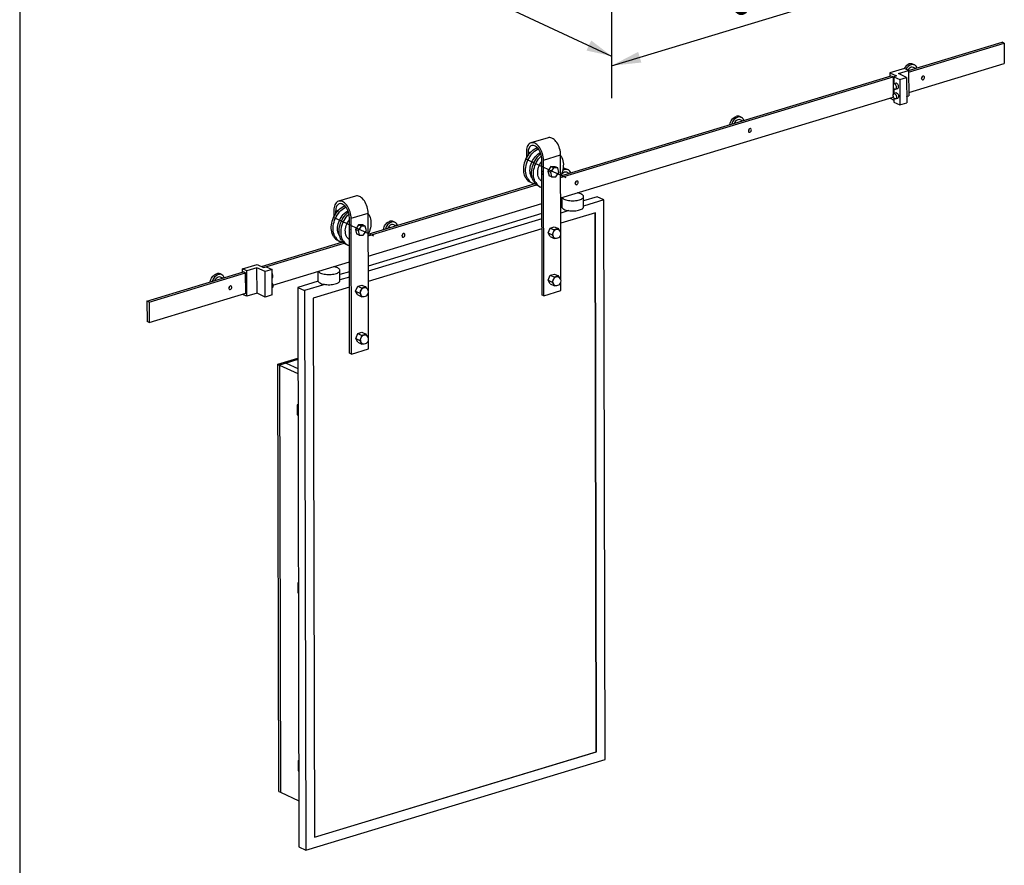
# Model space of a CAD drawing. Header units: millimetres. Extents: x 3 to 415, y 5 to 292.
# Tile 2 of 7: x 3 to 93, y 67 to 144. Entities that reach past the tile are written whole.
import ezdxf

# ---------------------------------------------------------------- set-up
doc = ezdxf.new("R2010")
doc.units = ezdxf.units.MM
doc.linetypes.add('CENTERX2', pattern=[20.32, 12.7, -2.54, 2.54, -2.54])
doc.layers.add('FORMAT', color=179, linetype='Continuous')
doc.styles.add('SLDTEXTSTYLE0', font='TXT', dxfattribs={"width": 0.75})
doc.dimstyles.new('SLDDIMSTYLE0', dxfattribs={"dimtxt": 3.5, "dimasz": 3.302, "dimexe": 0, "dimexo": 0.0625, "dimgap": 0.875, "dimtad": 1, "dimlfac": 20, "dimrnd": 1e-09, "dimzin": 12, "dimdsep": 46, "dimtxsty": 'SLDTEXTSTYLE0', "dimsah": 1, "dimcen": 0.09, "dimadec": 0, "dimazin": 3, "dimtfac": 1, "dimtdec": 0, "dimtofl": 0, "dimtmove": 0, "dimatfit": 3, "dimfxl": 0, "dimfrac": 2, "dimtolj": 1, "dimtzin": 12, "dimarcsym": 0})

# ---------------------------------------------------------------- blocks, each defined once
blk = doc.blocks.new('_D_1')
at = {"layer": 'FORMAT'}
for p, q in [((41.746, 158.471), (41.777, 144.919)), ((56.919, 151.41), (56.95, 137.858)), ((41.77, 147.863), (56.943, 140.802))]:
    blk.add_line(p, q, dxfattribs=at)
for points in [[(41.77, 147.863), (43.622, 146.441), (44.05, 147.362)], [(56.943, 140.802), (55.091, 142.224), (54.663, 141.303)]]:
    blk.add_solid(points, dxfattribs=at)
at = {"layer": 'FORMAT', "insert": (47.448, 150.197), "char_height": 3.5, "attachment_point": 1, "rotation": 335.04311, "style": 'SLDTEXTSTYLE0'}
blk.add_mtext('485', dxfattribs=at)
blk = doc.blocks.new('_D_2')
at = {"layer": 'FORMAT'}
for p, q in [((84.026, 159.613), (84.059, 145.178)), ((56.919, 151.41), (56.952, 136.975)), ((56.945, 139.918), (84.053, 148.121))]:
    blk.add_line(p, q, dxfattribs=at)
for points in [[(84.053, 148.121), (81.33, 147.828), (81.624, 146.856)], [(56.945, 139.918), (59.668, 140.211), (59.374, 141.184)]]:
    blk.add_solid(points, dxfattribs=at)
at = {"layer": 'FORMAT', "insert": (66.965, 147.664), "char_height": 3.5, "attachment_point": 1, "rotation": 16.8368, "style": 'SLDTEXTSTYLE0'}
blk.add_mtext('695', dxfattribs=at)

msp = doc.modelspace()

# ---------------------------------------------------------------- linework, layer by layer
at = {"color": 7, "linetype": 'Continuous', "lineweight": 25}
for p, q in [((84.04587, 139.4789), (92.57962, 142.06137)), ((84.0462, 139.33484), (92.76733, 141.97402)), ((92.76733, 141.97402), (92.57962, 142.06137)), ((92.76733, 141.97402), (92.77155, 140.11985)), ((84.05042, 137.48067), (92.77155, 140.11985)), ((83.67043, 139.66929), (82.3443, 139.26798)), ((82.3443, 139.26798), (82.9387, 138.99135)), ((82.3443, 139.26798), (82.34499, 138.96418)), ((83.10975, 139.2113), (84.04584, 139.49458)), ((83.86057, 138.86188), (83.10975, 139.2113)), ((84.04584, 139.49458), (83.67043, 139.66929)), ((84.04584, 139.49458), (84.05111, 137.17687)), ((84.58025, 139.99387), (84.42383, 140.06667)), ((84.68117, 139.67116), (84.47477, 139.76721)), ((52.30557, 129.72953), (82.62639, 138.90518)), ((52.30693, 129.8741), (82.43868, 138.99253)), ((82.43868, 138.99253), (82.62639, 138.90518)), ((82.62639, 138.90518), (82.62808, 138.15929)), ((82.9387, 138.99135), (82.70468, 138.92053)), ((82.70468, 138.92053), (83.23652, 138.67302)), ((82.70468, 138.92053), (82.70619, 138.25898)), ((82.89982, 138.31757), (82.7048, 138.25856)), ((83.23652, 138.67302), (83.86057, 138.86188)), ((83.23652, 138.67302), (83.24179, 136.35532)), ((83.86057, 138.86188), (83.86584, 136.54417)), ((82.62841, 138.01792), (82.63009, 137.27856)), ((82.90182, 137.43685), (82.70681, 137.37783)), ((82.70713, 137.84526), (82.70819, 137.37825)), ((82.84963, 137.77999), (83.04464, 137.83901)), ((52.30978, 127.87536), (82.63061, 137.05101)), ((82.34954, 136.96596), (82.34957, 136.95028)), ((82.34957, 136.95028), (82.70954, 136.78275)), ((82.63041, 137.13719), (82.63061, 137.05101)), ((82.70913, 136.96453), (82.70995, 136.60283)), ((82.70995, 136.60283), (83.24179, 136.35532)), ((82.85163, 136.89926), (83.04665, 136.95828)), ((83.24179, 136.35532), (83.86584, 136.54417)), ((83.86453, 137.12041), (84.05111, 137.17687)), ((68.78379, 135.21356), (68.62737, 135.28636)), ((68.88471, 134.89085), (68.6783, 134.98691)), ((51.1567, 133.35754), (49.59655, 132.88541)), ((49.1765, 132.05298), (49.17782, 131.47627)), ((49.33293, 131.98018), (49.33346, 131.74305)), ((50.61244, 119.02125), (50.5843, 131.3978)), ((50.74072, 131.32501), (52.30086, 131.79713)), ((50.76886, 118.94845), (50.74072, 131.32501)), ((52.31694, 124.72863), (52.30086, 131.79713)), ((51.42262, 130.7273), (51.14687, 130.31668)), ((51.3815, 130.20749), (51.14687, 130.31668)), ((51.14687, 130.31668), (51.24789, 129.89889)), ((51.65726, 130.6181), (51.3815, 130.20749)), ((51.65726, 130.6181), (51.42262, 130.7273)), ((51.79939, 130.72012), (51.42262, 130.7273)), ((52.03402, 130.61093), (51.65726, 130.6181)), ((52.03402, 130.61093), (51.79939, 130.72012)), ((52.13503, 130.19314), (52.03402, 130.61093)), ((52.98732, 130.43326), (52.8309, 130.50605)), ((51.48252, 129.7897), (51.24789, 129.89889)), ((51.3815, 130.20749), (51.48252, 129.7897)), ((51.48252, 129.7897), (51.85928, 129.78252)), ((51.85928, 129.78252), (52.13503, 130.19314)), ((53.08824, 130.11054), (52.88184, 130.2066)), ((34.75394, 124.41807), (50.10508, 129.06362)), ((34.75531, 124.56265), (49.9858, 129.17168)), ((49.55806, 129.29404), (49.72936, 129.21432)), ((50.27693, 128.95948), (50.44823, 128.87976)), ((33.60507, 128.04608), (32.04492, 127.57396)), ((52.40217, 127.90332), (52.40408, 127.06195)), ((54.40407, 127.0665), (54.40197, 127.99358)), ((55.62647, 127.97703), (54.40285, 127.60673)), ((56.25216, 127.68584), (54.40394, 127.12653)), ((56.25216, 127.68584), (55.62647, 127.97703)), ((56.36811, 76.69629), (56.25216, 127.68584)), ((31.62488, 126.74152), (31.62619, 126.16482)), ((31.7813, 126.66873), (31.78184, 126.4316)), ((34.75815, 122.56391), (50.59349, 127.35598)), ((52.41567, 127.00538), (52.31183, 126.97395)), ((53.04136, 126.71419), (52.31292, 126.49375)), ((33.06082, 113.70979), (33.03267, 126.08635)), ((33.18909, 126.01355), (34.74923, 126.48568)), ((33.21724, 113.637), (33.18909, 126.01355)), ((34.76531, 119.41718), (34.74923, 126.48568)), ((50.59554, 126.45457), (34.7602, 121.6625)), ((50.59663, 125.97437), (34.7613, 121.1823)), ((55.47419, 126.52269), (52.31503, 125.56667)), ((55.55465, 77.40186), (55.44296, 126.51324)), ((55.58593, 77.3873), (55.47419, 126.52269)), ((33.871, 125.41584), (33.59524, 125.00523)), ((33.82988, 124.89603), (33.59524, 125.00523)), ((33.59524, 125.00523), (33.69626, 124.58744)), ((34.10563, 125.30665), (33.82988, 124.89603)), ((33.82988, 124.89603), (33.93089, 124.47824)), ((34.10563, 125.30665), (33.871, 125.41584)), ((34.24776, 125.40867), (33.871, 125.41584)), ((34.48239, 125.29947), (34.10563, 125.30665)), ((34.48239, 125.29947), (34.24776, 125.40867)), ((34.30765, 124.47107), (34.58341, 124.88169)), ((34.58341, 124.88169), (34.48239, 125.29947)), ((50.59874, 125.04729), (34.7634, 120.25521)), ((37.19086, 125.65295), (37.03443, 125.72574)), ((37.29178, 125.33023), (37.08537, 125.42629)), ((51.15336, 124.67752), (51.34388, 125.12945)), ((51.34388, 125.12945), (51.72669, 125.2453)), ((51.34388, 125.12945), (51.71929, 124.95474)), ((51.71929, 124.95474), (51.52877, 124.5028)), ((52.10211, 125.07059), (51.71929, 124.95474)), ((51.72669, 125.2453), (52.10211, 125.07059)), ((52.17227, 124.94797), (52.10211, 125.07059)), ((32.00643, 123.98259), (32.17773, 123.90286)), ((33.93089, 124.47824), (33.69626, 124.58744)), ((33.93089, 124.47824), (34.30765, 124.47107)), ((51.15336, 124.67752), (51.52877, 124.5028)), ((51.34567, 124.34143), (51.15336, 124.67752)), ((51.34567, 124.34143), (51.72108, 124.16672)), ((51.52877, 124.5028), (51.72108, 124.16672)), ((51.72108, 124.16672), (51.84445, 124.20405)), ((52.32674, 120.4177), (52.31743, 124.51052)), ((25.01479, 121.61498), (32.43417, 123.86023)), ((25.20249, 121.52763), (32.55345, 123.75216)), ((32.7253, 123.64803), (32.8966, 123.56831)), ((23.29282, 121.39789), (24.61895, 121.7992)), ((23.66824, 121.22318), (23.29282, 121.39789)), ((23.29352, 121.09409), (23.29282, 121.39789)), ((24.60432, 121.50646), (23.66824, 121.22318)), ((25.35515, 121.15703), (24.60432, 121.50646)), ((24.60959, 119.18875), (24.60432, 121.50646)), ((24.61895, 121.7992), (25.21335, 121.52257)), ((25.21335, 121.52257), (25.44737, 121.59339)), ((25.9792, 121.34588), (25.35515, 121.15703)), ((25.44737, 121.59339), (25.9792, 121.34588)), ((25.98447, 119.02818), (25.9792, 121.34588)), ((26.06054, 119.93185), (33.04186, 122.04452)), ((32.17201, 120.33865), (32.1699, 121.26574)), ((14.57239, 118.45492), (23.3872, 121.12245)), ((14.76009, 118.36756), (23.57491, 121.03509)), ((21.39439, 120.87264), (21.23797, 120.94544)), ((21.49531, 120.54992), (21.28891, 120.64598)), ((23.57491, 121.03509), (23.3872, 121.12245)), ((23.57913, 119.18092), (23.57491, 121.03509)), ((23.67351, 118.90547), (23.66824, 121.22318)), ((25.36042, 118.83932), (25.35515, 121.15703)), ((25.98097, 120.57046), (25.98235, 120.57088)), ((30.1701, 121.17548), (30.17202, 120.33411)), ((33.04391, 121.14312), (32.17078, 120.87889)), ((33.045, 120.66292), (32.17188, 120.39869)), ((51.16317, 120.36658), (51.35368, 120.81852)), ((51.16317, 120.36658), (51.53858, 120.19187)), ((51.35547, 120.0305), (51.16317, 120.36658)), ((51.35368, 120.81852), (51.7365, 120.93437)), ((51.35368, 120.81852), (51.72909, 120.6438)), ((51.72909, 120.6438), (51.53858, 120.19187)), ((52.11191, 120.75965), (51.72909, 120.6438)), ((51.7365, 120.93437), (52.11191, 120.75965)), ((52.18207, 120.63703), (52.11191, 120.75965)), ((25.98297, 119.68973), (25.98435, 119.69015)), ((30.18361, 120.27754), (28.32394, 119.71477)), ((28.32394, 119.71477), (28.94962, 119.42358)), ((28.32394, 119.71477), (28.4399, 68.72521)), ((30.8093, 119.98635), (28.94962, 119.42358)), ((33.04711, 119.73583), (29.7318, 118.73256)), ((33.60173, 119.36606), (33.79225, 119.818)), ((33.79225, 119.818), (34.17507, 119.93385)), ((33.79225, 119.818), (34.16766, 119.64329)), ((34.16766, 119.64329), (33.97715, 119.19135)), ((34.55048, 119.75913), (34.16766, 119.64329)), ((34.17507, 119.93385), (34.55048, 119.75913)), ((34.62064, 119.63651), (34.55048, 119.75913)), ((51.35547, 120.0305), (51.73088, 119.85578)), ((51.53858, 120.19187), (51.73088, 119.85578)), ((51.73088, 119.85578), (51.85426, 119.89312)), ((52.32901, 119.42058), (52.32724, 120.19958)), ((14.76431, 116.51339), (23.57913, 119.18092)), ((23.2981, 119.08019), (23.29806, 119.09587)), ((23.67351, 118.90547), (23.2981, 119.08019)), ((24.60959, 119.18875), (23.67351, 118.90547)), ((25.36042, 118.83932), (24.60959, 119.18875)), ((25.98447, 119.02818), (25.36042, 118.83932)), ((28.94962, 119.42358), (29.06558, 68.43402)), ((29.7318, 118.73256), (29.84355, 69.59717)), ((33.60173, 119.36606), (33.97715, 119.19135)), ((33.79404, 119.02998), (33.60173, 119.36606)), ((33.79404, 119.02998), (34.16945, 118.85526)), ((33.97715, 119.19135), (34.16945, 118.85526)), ((34.16945, 118.85526), (34.29283, 118.8926)), ((34.77511, 115.10624), (34.76581, 119.19906)), ((50.76886, 118.94845), (50.61244, 119.02125)), ((50.76886, 118.94845), (52.32901, 119.42058)), ((14.76009, 118.36756), (14.57239, 118.45492)), ((14.57239, 118.45492), (14.5766, 116.60075)), ((14.76009, 118.36756), (14.76431, 116.51339)), ((14.76431, 116.51339), (14.5766, 116.60075)), ((33.61154, 115.05513), (33.80205, 115.50706)), ((33.61154, 115.05513), (33.98695, 114.88042)), ((33.80384, 114.71904), (33.61154, 115.05513)), ((33.80205, 115.50706), (34.18487, 115.62291)), ((33.80205, 115.50706), (34.17746, 115.33235)), ((34.17746, 115.33235), (33.98695, 114.88042)), ((34.56028, 115.4482), (34.17746, 115.33235)), ((34.18487, 115.62291), (34.56028, 115.4482)), ((34.63044, 115.32558), (34.56028, 115.4482)), ((33.21724, 113.637), (34.77738, 114.10913)), ((33.80384, 114.71904), (34.17926, 114.54433)), ((33.98695, 114.88042), (34.17926, 114.54433)), ((34.17926, 114.54433), (34.30263, 114.58167)), ((34.77738, 114.10913), (34.77561, 114.88813)), ((26.51764, 112.7104), (28.33861, 113.26146)), ((33.21724, 113.637), (33.06082, 113.70979)), ((26.51764, 112.7104), (26.67406, 112.6376)), ((26.60619, 73.77292), (26.51764, 112.7104)), ((28.33889, 113.1414), (26.67406, 112.6376)), ((27.25912, 112.81465), (26.67406, 112.6376)), ((26.67406, 112.6376), (26.76261, 73.70012)), ((26.67406, 112.6376), (28.3418, 111.86145)), ((28.33889, 113.1414), (27.25912, 112.81465)), ((27.25912, 112.81465), (28.34077, 112.31125)), ((28.34821, 109.0396), (28.28401, 109.02017)), ((28.28401, 109.02017), (28.28612, 108.09309)), ((28.34833, 108.99024), (28.28401, 109.02017)), ((28.28612, 108.09309), (28.35043, 108.06316)), ((28.38511, 92.81565), (28.32091, 92.79622)), ((28.38522, 92.76629), (28.32091, 92.79622)), ((28.32091, 92.79622), (28.32302, 91.86914)), ((28.32302, 91.86914), (28.38733, 91.83921)), ((29.84349, 69.62118), (55.55465, 77.40186)), ((29.84355, 69.59717), (55.58593, 77.3873)), ((55.58593, 77.3873), (55.55465, 77.40186)), ((28.35781, 76.57227), (28.42201, 76.5917)), ((28.35781, 76.57227), (28.35991, 75.64519)), ((28.42212, 76.54234), (28.35781, 76.57227)), ((29.06558, 68.43402), (56.36811, 76.69629)), ((28.35991, 75.64519), (28.42423, 75.61526)), ((26.60619, 73.77292), (26.76261, 73.70012)), ((26.76261, 73.70012), (28.43035, 72.92397)), ((28.4399, 68.72521), (29.06558, 68.43402))]:
    msp.add_line(p, q, dxfattribs=at)
at = {"color": 8, "linetype": 'Continuous', "lineweight": 25}
for p, q in [((49.33293, 131.98018), (49.5895, 132.05782)), ((31.7813, 126.66873), (32.03787, 126.74637))]:
    msp.add_line(p, q, dxfattribs=at)
at = {"color": 7, "linetype": 'CENTERX2'}
for p, q in [((49.09862, 131.43809), (52.79006, 129.72012)), ((31.54699, 126.12664), (35.23843, 124.40867))]:
    msp.add_line(p, q, dxfattribs=at)
at = {"color": 7, "linetype": 'Continuous', "lineweight": 25, "flags": 128}
for points in [[(82.97171, 138.31006), (82.92952, 138.32111), (82.89982, 138.31757)], [(83.04464, 137.83901), (83.07136, 137.85256), (83.10033, 137.88516), (83.1198, 137.93208), (83.12833, 137.98985), (83.12528, 138.05417), (83.11087, 138.12028), (83.08619, 138.18328), (83.05306, 138.2385), (83.01393, 138.28183), (82.97171, 138.31006)], [(85.35912, 138.64208), (85.40342, 138.66429), (85.44289, 138.70167), (85.47324, 138.75017), (85.49118, 138.80454), (85.49477, 138.85889), (85.48362, 138.90732), (85.45894, 138.9446), (85.4234, 138.96667), (85.38086, 138.97115), (85.33592, 138.95755), (85.29345, 138.92734), (85.25806, 138.88381), (85.23359, 138.83166), (85.22267, 138.77655), (85.22651, 138.72445), (85.24467, 138.681), (85.27519, 138.65092), (85.31477, 138.63746), (85.35912, 138.64208)], [(82.77774, 137.7875), (82.81992, 137.77646), (82.85894, 137.78342), (82.89189, 137.80788), (82.91634, 137.84801), (82.93047, 137.90084), (82.93324, 137.96246), (82.92443, 138.0283), (82.9047, 138.09346), (82.87552, 138.15312), (82.83905, 138.20285), (82.79799, 138.23897), (82.75539, 138.2588), (82.71441, 138.26086), (82.67809, 138.245), (82.64912, 138.2124), (82.62965, 138.16548), (82.62112, 138.10772), (82.62417, 138.04339), (82.63857, 137.97728), (82.66326, 137.91428), (82.69639, 137.85907), (82.73552, 137.81574), (82.77774, 137.7875)], [(82.90182, 137.43685), (82.93153, 137.44038), (82.97371, 137.42933)], [(82.97371, 137.42933), (83.01593, 137.4011), (83.05506, 137.35777), (83.08819, 137.30255), (83.11288, 137.23956), (83.12728, 137.17344), (83.13033, 137.10912), (83.1218, 137.05135), (83.10233, 137.00443), (83.07336, 136.97183), (83.04665, 136.95828)], [(82.77869, 137.37032), (82.82091, 137.34208), (82.86004, 137.29875), (82.89318, 137.24354), (82.91786, 137.18054), (82.93226, 137.11443), (82.93531, 137.0501), (82.92678, 136.99234), (82.90731, 136.94541), (82.87834, 136.91282), (82.84202, 136.89696), (82.80104, 136.89902), (82.75844, 136.91885), (82.71738, 136.95497), (82.68091, 137.0047), (82.65173, 137.06436), (82.632, 137.12952), (82.6232, 137.19536), (82.62596, 137.25698), (82.64009, 137.30981), (82.66454, 137.34994), (82.69749, 137.3744), (82.73651, 137.38136), (82.77869, 137.37032)], [(67.73307, 134.54234), (67.73626, 134.56496), (67.75976, 134.67479), (67.79618, 134.78302), (67.84467, 134.8871), (67.90408, 134.98461), (67.97303, 135.07325), (68.0499, 135.15095), (68.13288, 135.21588), (68.22004, 135.26653), (68.30933, 135.3017)], [(69.56265, 133.86177), (69.60696, 133.88398), (69.64642, 133.92136), (69.67677, 133.96986), (69.69471, 134.02423), (69.6983, 134.07858), (69.68715, 134.12702), (69.66247, 134.16429), (69.62693, 134.18636), (69.58439, 134.19084), (69.53945, 134.17724), (69.49699, 134.14704), (69.4616, 134.1035), (69.43712, 134.05135), (69.42621, 133.99624), (69.43004, 133.94414), (69.4482, 133.90069), (69.47873, 133.87061), (69.51831, 133.85715), (69.56265, 133.86177)], [(52.30086, 131.79713), (52.29484, 131.93947), (52.27751, 132.08504), (52.2491, 132.23172), (52.21005, 132.37737), (52.16092, 132.51987), (52.10242, 132.65713), (52.03542, 132.78717), (51.96087, 132.90807), (51.87989, 133.01808), (51.79363, 133.1156), (51.70337, 133.19919), (51.61041, 133.26765), (51.51612, 133.31997), (51.42187, 133.3554), (51.32903, 133.37341), (51.23895, 133.37374), (51.1567, 133.35754)], [(49.13674, 129.67692), (49.06983, 129.80081), (49.0155, 129.93579), (48.97433, 130.08045), (48.94671, 130.23333), (48.93295, 130.39286), (48.93318, 130.55738), (48.9474, 130.72523), (48.97546, 130.89466), (49.01708, 131.06396), (49.07182, 131.23137), (49.13913, 131.39519), (49.21832, 131.55372), (49.30857, 131.70535), (49.40895, 131.84851), (49.51844, 131.98175), (49.63592, 132.10368), (49.76018, 132.21306), (49.88993, 132.30878), (50.02386, 132.38983), (50.16059, 132.4554), (50.17134, 132.45985)], [(49.30804, 129.5972), (49.24113, 129.72109), (49.18681, 129.85606), (49.14563, 130.00073), (49.11802, 130.15361), (49.10425, 130.31313), (49.10448, 130.47766), (49.1187, 130.6455), (49.14676, 130.81494), (49.18838, 130.98424), (49.24312, 131.15165), (49.31043, 131.31546), (49.38962, 131.474), (49.47987, 131.62563), (49.58025, 131.76879), (49.68975, 131.90202), (49.80722, 132.02396), (49.93148, 132.13334), (50.06123, 132.22905), (50.19516, 132.31011), (50.26871, 132.34748)], [(50.74072, 131.32501), (50.7347, 131.46734), (50.71736, 131.61291), (50.68896, 131.75959), (50.64991, 131.90524), (50.60078, 132.04774), (50.54228, 132.18501), (50.47527, 132.31504), (50.40073, 132.43594), (50.31974, 132.54595), (50.23349, 132.64347), (50.14322, 132.72706), (50.05027, 132.79552), (49.95598, 132.84784), (49.86172, 132.88327), (49.76888, 132.90128), (49.67881, 132.90161), (49.59281, 132.88426), (49.51215, 132.84948), (49.43801, 132.79777), (49.37145, 132.7299), (49.31345, 132.64685), (49.26486, 132.54983), (49.22639, 132.44026), (49.1986, 132.31973), (49.18189, 132.19001), (49.1765, 132.05298)], [(50.5843, 131.3978), (50.57818, 131.52675), (50.56053, 131.65872), (50.53166, 131.79126), (50.49211, 131.92189), (50.44263, 132.04818), (50.38413, 132.16778), (50.31771, 132.27847), (50.2446, 132.37817), (50.16615, 132.46503), (50.08385, 132.53744), (49.99921, 132.59404), (49.91381, 132.63378), (49.82925, 132.65593), (49.7471, 132.66006), (49.66888, 132.6461), (49.59607, 132.61431), (49.53001, 132.56529), (49.47193, 132.49994), (49.42292, 132.41949), (49.38389, 132.32542), (49.35556, 132.21951), (49.33847, 132.10371), (49.33293, 131.98018)], [(49.71161, 129.67421), (49.67896, 129.72345), (49.61914, 129.83556), (49.57172, 129.95842), (49.53726, 130.09053), (49.51619, 130.2303), (49.50876, 130.37602), (49.51506, 130.52592), (49.53501, 130.67819), (49.56837, 130.83097), (49.61474, 130.98242), (49.67355, 131.1307), (49.74409, 131.27399), (49.8255, 131.41058), (49.9168, 131.53879), (50.01688, 131.65707), (50.12452, 131.76398), (50.23841, 131.85824), (50.35718, 131.93869), (50.46409, 131.99704)], [(49.85561, 129.34236), (49.7887, 129.46626), (49.73438, 129.60123), (49.6932, 129.7459), (49.66558, 129.89878), (49.65182, 130.0583), (49.65205, 130.22283), (49.66627, 130.39067), (49.69433, 130.56011), (49.73595, 130.7294), (49.79069, 130.89682), (49.858, 131.06063), (49.93719, 131.21916), (50.02744, 131.37079), (50.12782, 131.51396), (50.23732, 131.64719), (50.35479, 131.76912), (50.47905, 131.87851), (50.50089, 131.89588)], [(50.02691, 129.26264), (49.96, 129.38653), (49.90568, 129.52151), (49.8645, 129.66618), (49.83689, 129.81906), (49.82312, 129.97858), (49.82335, 130.1431), (49.83757, 130.31095), (49.86563, 130.48039), (49.90725, 130.64968), (49.96199, 130.81709), (50.0293, 130.98091), (50.10849, 131.13944), (50.19874, 131.29107), (50.29912, 131.43423), (50.40862, 131.56747), (50.52609, 131.6894), (50.55023, 131.71213)], [(50.36186, 129.6103), (50.30613, 129.71629), (50.26325, 129.83321), (50.23383, 129.95937), (50.21831, 130.09292), (50.2169, 130.23191), (50.22964, 130.37433), (50.25633, 130.51808), (50.29658, 130.66109), (50.34982, 130.80125), (50.41526, 130.93653), (50.49194, 131.06495), (50.57876, 131.18464), (50.58476, 131.19213)], [(52.301, 131.73775), (52.34632, 131.67007), (52.41323, 131.54618), (52.46755, 131.4112), (52.50873, 131.26653), (52.53635, 131.11365), (52.55011, 130.95413), (52.54988, 130.78961), (52.53566, 130.62176), (52.5076, 130.45232), (52.46598, 130.28303), (52.41124, 130.11562), (52.34393, 129.9518), (52.30524, 129.87071)], [(53.76619, 129.08147), (53.81049, 129.10367), (53.84996, 129.14105), (53.8803, 129.18955), (53.89825, 129.24393), (53.90184, 129.29827), (53.89069, 129.34671), (53.86601, 129.38398), (53.83047, 129.40605), (53.78792, 129.41053), (53.74299, 129.39693), (53.70052, 129.36673), (53.66513, 129.32319), (53.64066, 129.27104), (53.62974, 129.21593), (53.63357, 129.16383), (53.65174, 129.12038), (53.68226, 129.0903), (53.72184, 129.07684), (53.76619, 129.08147)], [(33.18909, 126.01355), (33.18307, 126.15589), (33.16573, 126.30146), (33.13733, 126.44814), (33.09828, 126.59379), (33.04915, 126.73629), (32.99065, 126.87355), (32.92364, 127.00358), (32.8491, 127.12449), (32.76811, 127.2345), (32.68186, 127.33201), (32.59159, 127.41561), (32.49864, 127.48407), (32.40435, 127.53639), (32.31009, 127.57182), (32.21725, 127.58983), (32.12718, 127.59016), (32.04119, 127.5728), (31.96053, 127.53802), (31.88638, 127.48632), (31.81982, 127.41845), (31.76182, 127.3354), (31.71324, 127.23838), (31.67477, 127.12881), (31.64697, 127.00828), (31.63026, 126.87856), (31.62488, 126.74152)], [(34.74923, 126.48568), (34.74321, 126.62802), (34.72588, 126.77359), (34.69748, 126.92027), (34.65842, 127.06592), (34.60929, 127.20842), (34.5508, 127.34568), (34.48379, 127.47571), (34.40925, 127.59662), (34.32826, 127.70663), (34.242, 127.80414), (34.15174, 127.88774), (34.05878, 127.9562), (33.96449, 128.00852), (33.87024, 128.04395), (33.7774, 128.06195), (33.68732, 128.06229), (33.60507, 128.04608)], [(52.4246, 127.91011), (52.431, 127.89974), (52.47154, 127.85211), (52.52869, 127.80696), (52.60142, 127.7651), (52.68844, 127.72728), (52.78819, 127.69417), (52.8989, 127.66636), (53.01858, 127.64435), (53.1451, 127.62853), (53.27621, 127.61918), (53.40956, 127.61648), (53.54277, 127.62046), (53.67347, 127.63106), (53.79933, 127.64809), (53.9181, 127.67125), (54.02765, 127.70011)], [(54.02765, 127.70011), (54.12605, 127.73418), (54.21152, 127.77283), (54.28254, 127.81538), (54.33785, 127.86107), (54.37646, 127.90908), (54.39768, 127.95856), (54.40113, 128.00863), (54.38675, 128.05838), (54.35479, 128.10694), (54.30584, 128.15343), (54.24075, 128.19704), (54.1607, 128.23697), (54.06711, 128.27251), (53.96164, 128.30304), (53.84619, 128.32801), (53.82057, 128.33255)], [(31.58511, 124.36547), (31.5182, 124.48936), (31.46388, 124.62433), (31.4227, 124.769), (31.39509, 124.92188), (31.38132, 125.0814), (31.38155, 125.24593), (31.39577, 125.41377), (31.42383, 125.58321), (31.46545, 125.75251), (31.52019, 125.91992), (31.5875, 126.08373), (31.66669, 126.24227), (31.75694, 126.3939), (31.85732, 126.53706), (31.96682, 126.67029), (32.08429, 126.79223), (32.20855, 126.90161), (32.3383, 126.99732), (32.47223, 127.07838), (32.60896, 127.14395), (32.61972, 127.1484)], [(31.75641, 124.28574), (31.6895, 124.40964), (31.63518, 124.54461), (31.594, 124.68928), (31.56639, 124.84216), (31.55263, 125.00168), (31.55285, 125.16621), (31.56707, 125.33405), (31.59513, 125.50349), (31.63675, 125.67278), (31.69149, 125.8402), (31.7588, 126.00401), (31.83799, 126.16255), (31.92824, 126.31417), (32.02863, 126.45734), (32.13812, 126.59057), (32.25559, 126.7125), (32.37985, 126.82189), (32.50961, 126.9176), (32.64353, 126.99866), (32.71709, 127.03602)], [(33.03267, 126.08635), (33.02655, 126.2153), (33.0089, 126.34727), (32.98003, 126.47981), (32.94049, 126.61044), (32.891, 126.73673), (32.83251, 126.85633), (32.76608, 126.96701), (32.69297, 127.06672), (32.61453, 127.15358), (32.53222, 127.22599), (32.44758, 127.28259), (32.36218, 127.32233), (32.27762, 127.34447), (32.19547, 127.34861), (32.11725, 127.33465), (32.04444, 127.30286), (31.97838, 127.25384), (31.9203, 127.18849), (31.87129, 127.10803), (31.83226, 127.01397), (31.80393, 126.90805), (31.78684, 126.79225), (31.7813, 126.66873)], [(32.15998, 124.36275), (32.12733, 124.412), (32.06752, 124.52411), (32.02009, 124.64697), (31.98564, 124.77908), (31.96456, 124.91884), (31.95713, 125.06456), (31.96343, 125.21446), (31.98338, 125.36673), (32.01674, 125.51952), (32.06311, 125.67097), (32.12192, 125.81924), (32.19246, 125.96254), (32.27388, 126.09912), (32.36518, 126.22733), (32.46525, 126.34561), (32.57289, 126.45253), (32.68679, 126.54678), (32.80555, 126.62723), (32.91246, 126.68558)], [(52.40408, 127.06195), (52.40989, 127.02193), (52.43311, 126.97266), (52.47365, 126.92503), (52.5308, 126.87988), (52.60353, 126.83802), (52.69055, 126.8002), (52.7903, 126.76708), (52.90101, 126.73927), (53.02069, 126.71726), (53.14721, 126.70145), (53.27831, 126.6921), (53.41167, 126.6894), (53.54488, 126.69338), (53.67558, 126.70398), (53.80144, 126.72101), (53.92021, 126.74417), (54.02976, 126.77303)], [(54.02976, 126.77303), (54.12815, 126.80709), (54.21362, 126.84575), (54.28465, 126.8883), (54.33996, 126.93398), (54.37856, 126.982), (54.39978, 127.03148), (54.40407, 127.0665)], [(32.30398, 124.03091), (32.23707, 124.1548), (32.18275, 124.28978), (32.14157, 124.43444), (32.11396, 124.58732), (32.10019, 124.74685), (32.10042, 124.91137), (32.11464, 125.07922), (32.1427, 125.24865), (32.18432, 125.41795), (32.23906, 125.58536), (32.30637, 125.74918), (32.38556, 125.90771), (32.47581, 126.05934), (32.57619, 126.2025), (32.68569, 126.33574), (32.80316, 126.45767), (32.92742, 126.56705), (32.94927, 126.58443)], [(32.47528, 123.95119), (32.40837, 124.07508), (32.35405, 124.21005), (32.31287, 124.35472), (32.28526, 124.5076), (32.2715, 124.66712), (32.27172, 124.83165), (32.28594, 124.99949), (32.314, 125.16893), (32.35562, 125.33823), (32.41036, 125.50564), (32.47767, 125.66945), (32.55686, 125.82799), (32.64711, 125.97962), (32.7475, 126.12278), (32.85699, 126.25601), (32.97447, 126.37795), (32.9986, 126.40067)], [(32.81023, 124.29885), (32.75451, 124.40483), (32.71162, 124.52176), (32.6822, 124.64791), (32.66668, 124.78146), (32.66527, 124.92046), (32.67801, 125.06287), (32.7047, 125.20663), (32.74496, 125.34963), (32.79819, 125.4898), (32.86363, 125.62507), (32.94031, 125.7535), (33.02713, 125.87319), (33.03314, 125.88068)], [(34.74937, 126.42629), (34.79469, 126.35861), (34.8616, 126.23472), (34.91593, 126.09975), (34.95711, 125.95508), (34.98472, 125.8022), (34.99848, 125.64268), (34.99825, 125.47815), (34.98403, 125.31031), (34.95597, 125.14087), (34.91436, 124.97158), (34.85961, 124.80416), (34.7923, 124.64035), (34.75531, 124.56265)], [(36.14014, 124.98172), (36.14333, 125.00435), (36.16683, 125.11418), (36.20325, 125.2224), (36.25173, 125.32649), (36.31115, 125.42399), (36.3801, 125.51263), (36.45697, 125.59033), (36.53995, 125.65526), (36.62711, 125.70591), (36.7164, 125.74109)], [(51.58396, 124.51951), (51.59094, 124.60263), (51.61193, 124.68645), (51.64601, 124.76731), (51.69171, 124.84167), (51.74701, 124.90629), (51.80951, 124.95833), (51.87647, 124.99553), (51.94496, 125.01626), (52.01199, 125.01961), (52.07464, 125.00543), (52.08881, 124.99943)], [(37.96972, 124.30116), (38.01403, 124.32336), (38.05349, 124.36074), (38.08384, 124.40925), (38.10178, 124.46362), (38.10537, 124.51797), (38.09422, 124.5664), (38.06954, 124.60367), (38.034, 124.62574), (37.99146, 124.63022), (37.94652, 124.61662), (37.90406, 124.58642), (37.86867, 124.54289), (37.84419, 124.49074), (37.83328, 124.43562), (37.83711, 124.38352), (37.85527, 124.34008), (37.8858, 124.30999), (37.92538, 124.29653), (37.96972, 124.30116)], [(30.19253, 121.18226), (30.21708, 121.14783), (30.26604, 121.10133), (30.33112, 121.05773), (30.41118, 121.0178), (30.50477, 120.98225), (30.61023, 120.95173), (30.72568, 120.92676), (30.84906, 120.9078), (30.97816, 120.89519), (31.11069, 120.88915), (31.24427, 120.88979), (31.37652, 120.8971), (31.50509, 120.91095), (31.62768, 120.93109), (31.74209, 120.95716), (31.8463, 120.98869), (31.93843, 121.02513), (32.01686, 121.06582), (32.08016, 121.11004), (32.12723, 121.15699), (32.15721, 121.20585), (32.16957, 121.25573), (32.16409, 121.30576), (32.14088, 121.35502), (32.10033, 121.40266), (32.04318, 121.44781), (31.97045, 121.48967), (31.88343, 121.52749), (31.78368, 121.5606), (31.67298, 121.58841), (31.5885, 121.60471)], [(20.34368, 120.20142), (20.34686, 120.22404), (20.37036, 120.33387), (20.40678, 120.44209), (20.45527, 120.54618), (20.51468, 120.64368), (20.58363, 120.73232), (20.6605, 120.81002), (20.74349, 120.87496), (20.83065, 120.9256), (20.91994, 120.96078)], [(25.98235, 120.57088), (25.99166, 120.57431), (26.02462, 120.59877), (26.04907, 120.6389), (26.0632, 120.69174), (26.06596, 120.75335), (26.05715, 120.81919), (26.03743, 120.88435), (26.00825, 120.94401), (25.98003, 120.98418)], [(51.59377, 120.20857), (51.60074, 120.29169), (51.62173, 120.37551), (51.65582, 120.45637), (51.70151, 120.53074), (51.75681, 120.59535), (51.81931, 120.6474), (51.88627, 120.6846), (51.95476, 120.70532), (52.0218, 120.70867), (52.08445, 120.6945), (52.09861, 120.6885)], [(22.17326, 119.52085), (22.21756, 119.54305), (22.25703, 119.58043), (22.28737, 119.62894), (22.30531, 119.68331), (22.3089, 119.73766), (22.29776, 119.78609), (22.27307, 119.82337), (22.23754, 119.84544), (22.19499, 119.84992), (22.15006, 119.83632), (22.10759, 119.80611), (22.0722, 119.76258), (22.04773, 119.71043), (22.03681, 119.65532), (22.04064, 119.60322), (22.05881, 119.55977), (22.08933, 119.52969), (22.12891, 119.51623), (22.17326, 119.52085)], [(25.98203, 120.10345), (25.99277, 120.08964), (26.0259, 120.03443), (26.05058, 119.97143), (26.06499, 119.90532), (26.06804, 119.84099), (26.05951, 119.78323), (26.04004, 119.73631), (26.01107, 119.70371), (25.98435, 119.69015)], [(30.17202, 120.33411), (30.17286, 120.31906), (30.18724, 120.2693), (30.21919, 120.22075), (30.26815, 120.17425), (30.33323, 120.13065), (30.41329, 120.09072), (30.50688, 120.05517), (30.61234, 120.02464), (30.72779, 119.99968), (30.85117, 119.98072), (30.98027, 119.96811), (31.1128, 119.96207), (31.24638, 119.96271), (31.37863, 119.97002), (31.5072, 119.98387), (31.62978, 120.00401), (31.7442, 120.03007), (31.84841, 120.06161), (31.94054, 120.09805), (32.01896, 120.13874), (32.08227, 120.18296), (32.12934, 120.22991), (32.15932, 120.27877), (32.17168, 120.32865), (32.17201, 120.33865)], [(34.03233, 119.20805), (34.03931, 119.29117), (34.0603, 119.375), (34.09439, 119.45586), (34.14008, 119.53022), (34.19538, 119.59483), (34.25788, 119.64688), (34.32484, 119.68408), (34.39333, 119.7048), (34.46037, 119.70815), (34.52301, 119.69398), (34.53718, 119.68798)], [(34.04214, 114.89712), (34.04911, 114.98024), (34.0701, 115.06406), (34.10419, 115.14492), (34.14988, 115.21928), (34.20519, 115.2839), (34.26768, 115.33594), (34.33464, 115.37314), (34.40313, 115.39387), (34.47017, 115.39722), (34.53282, 115.38305), (34.54698, 115.37705)]]:
    msp.add_lwpolyline(points, dxfattribs=at)
at = {"color": 7, "linetype": 'Continuous', "lineweight": 25}
for centre, radius, start, end in [((84.24498, 139.6632), 0.44133, 66.0929545, 108.3830784), ((84.38623, 139.29939), 0.83135, 109.7139433, 154.3621693), ((84.5402, 139.23094), 0.82643, 109.6556383, 152.9327539), ((84.44419, 139.26471), 0.54389, 109.487976, 150.79122), ((84.39675, 139.59666), 0.43393, 15.3733452, 108.06142), ((84.35573, 139.50227), 0.29046, 65.8058268, 108.6702061), ((85.07805, 138.93496), 0.22943, 308.9765973, 1.1096305), ((68.78891, 134.39106), 0.898, 111.0914376, 166.7181657), ((68.66745, 134.45666), 0.5767, 110.4157342, 159.13943), ((68.44851, 134.88289), 0.44133, 66.0929545, 108.3830784), ((68.60029, 134.81635), 0.43393, 15.3733452, 108.06142), ((68.55926, 134.72196), 0.29046, 65.8058268, 108.6702061), ((69.28158, 134.15465), 0.22943, 308.9765972, 1.1096306), ((51.6628, 130.16069), 1.09141, 170.3943559, 189.8662441), ((52.87093, 129.80952), 0.67013, 107.5112311, 125.0436216), ((52.65244, 130.10417), 0.43973, 66.0566452, 107.3794066), ((52.80382, 130.03605), 0.43393, 15.3733452, 108.06142), ((52.7628, 129.94165), 0.29046, 65.8058268, 108.6702061), ((49.9828, 130.18467), 0.98673, 210.9693396, 244.5033205), ((50.13732, 130.08926), 0.96428, 210.6833058, 256.7500923), ((50.70167, 129.85011), 0.98673, 210.9693396, 244.5033205), ((50.97612, 129.98241), 0.71818, 211.2064387, 237.3718888), ((52.87099, 129.67635), 0.5767, 110.4157342, 159.13943), ((53.48512, 129.37434), 0.22943, 308.9765973, 1.1096305), ((50.85807, 129.75624), 0.96668, 210.7048215, 253.909148), ((36.85558, 125.32228), 0.44133, 66.0929545, 108.3830784), ((34.11118, 124.84924), 1.09141, 170.3943559, 189.8662441), ((37.19598, 124.83045), 0.898, 111.0914376, 166.7181657), ((37.07452, 124.89604), 0.5767, 110.4157342, 159.13943), ((37.00736, 125.25574), 0.43393, 15.3733452, 108.06142), ((36.96633, 125.16134), 0.29046, 65.8058268, 108.6702061), ((51.91159, 124.61865), 0.42, 0.1303, 65.0431139), ((32.43117, 124.87322), 0.98673, 210.9693396, 244.5033205), ((32.58569, 124.77781), 0.96428, 210.6833058, 256.7500923), ((33.15004, 124.53866), 0.98673, 210.9693396, 244.5033205), ((33.30644, 124.44479), 0.96668, 210.7048215, 253.909148), ((33.4245, 124.67095), 0.71818, 211.2064387, 237.3718888), ((37.68865, 124.59403), 0.22943, 308.9765973, 1.1096306), ((51.8816, 124.49749), 0.29845, 175.7688591, 240.4431072), ((51.91159, 124.61865), 0.42, 245.0431139, 0.1303), ((21.39951, 120.05014), 0.898, 111.0914376, 166.7181657), ((21.27805, 120.11574), 0.5767, 110.4157342, 159.13943), ((21.05912, 120.54197), 0.44133, 66.0929545, 108.3830784), ((21.21089, 120.47543), 0.43393, 15.3733452, 108.06142), ((21.16987, 120.38104), 0.29046, 65.8058268, 108.6702061), ((51.9214, 120.30772), 0.42, 0.1303, 65.0431139), ((21.89219, 119.81373), 0.22943, 308.9765973, 1.1096306), ((34.35996, 119.3072), 0.42, 0.1303, 65.0431139), ((51.89141, 120.18655), 0.29845, 175.7688591, 240.4431072), ((51.9214, 120.30772), 0.42, 245.0431139, 0.1303), ((34.32998, 119.18603), 0.29845, 175.7688591, 240.4431072), ((34.35996, 119.3072), 0.42, 245.0431139, 0.1303), ((34.36977, 114.99626), 0.42, 245.0431139, 0.1303), ((34.36977, 114.99626), 0.42, 0.1303, 65.0431139), ((34.33978, 114.8751), 0.29845, 175.7688591, 240.4431072)]:
    msp.add_arc(centre, radius, start, end, dxfattribs=at)
at = {"layer": 'FORMAT'}
msp.add_line((2.96412, 292.24513), (2.96412, 5.44746), dxfattribs=at)

# ---------------------------------------------------------------- dimensions: what is measured, and where the dimension line sits
for base, p1, p2, angle, picture, middle in [((84.05251, 148.12129), (56.91618, 152.58707), (84.0237, 160.79032), 16.8368037, '_D_2', (71.98511, 144.46947)), ((56.94299, 140.80162), (41.7433, 159.64841), (56.91618, 152.58707), 335.0431139, '_D_1', (49.06177, 144.46947))]:
    dim = msp.add_linear_dim(base=base, p1=p1, p2=p2, angle=angle, dimstyle='SLDDIMSTYLE0', dxfattribs=at)
    dim.commit()
    dim.dimension.update_dxf_attribs({"geometry": picture, "text_midpoint": middle, "dimtype": 160})

doc.saveas('drawing.dxf')
